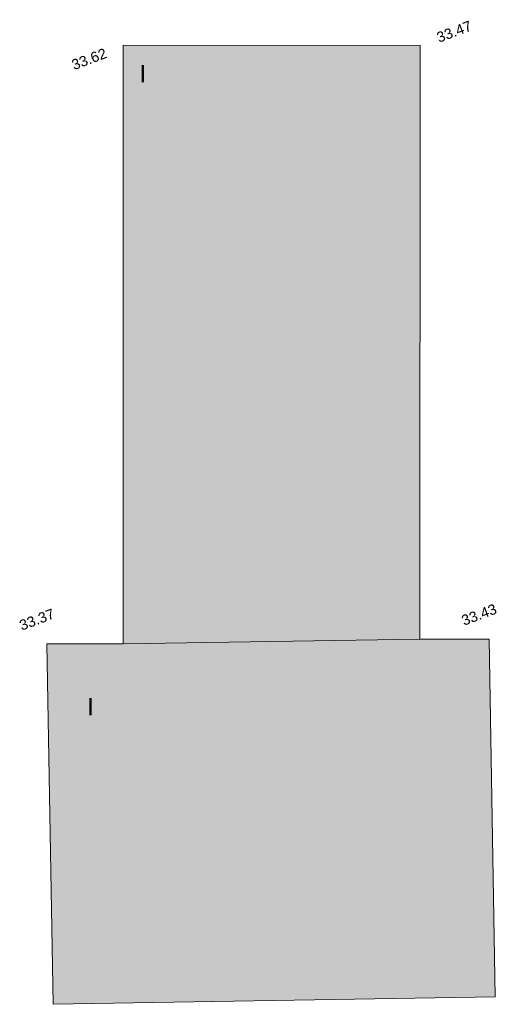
# Model space of a CAD drawing. Header units: metres. Extents: x -5203299 to 2078834, y 245743 to 5817682.
# Tile 209 of 256: x 366736 to 366752, y 5814000 to 5814034. Entities that reach past the tile are written whole.
import ezdxf

# ---------------------------------------------------------------- set-up
doc = ezdxf.new("R2010")
doc.units = ezdxf.units.M
doc.header["$LTSCALE"] = 0.5
for name, color, linetype, lineweight in [('01.01_Text-Beschriftung Geschosse', 7, 'Continuous', 25), ('02.00_Gebäude-Kaserne. Planung ETP', 7, 'Continuous', 9), ('02.02_Nutzung. Gebäude-Gewerbe Neubau', 7, 'Continuous', 9), ('99.02_Vermesserplan-Höhe SWP', 7, 'Continuous', 18), ('Keine', 7, 'Continuous', 9)]:
    doc.layers.add(name, color=color, linetype=linetype, lineweight=lineweight)
doc.styles.add('Arial', font='arial.ttf')

# ---------------------------------------------------------------- blocks, each defined once
blk = doc.blocks.new('_23-07-06_Massenplan_TB_Weiterführende Schule (3D)')
at = {"layer": '02.02_Nutzung. Gebäude-Gewerbe Neubau', "linetype": 'Continuous', "lineweight": 0}
for points in [[(146.667, -172.285), (146.663, -193.112), (156.99, -192.941), (156.994, -172.287)], [(146.663, -193.112), (144.011, -193.111), (144.226, -205.646), (159.611, -205.382), (159.398, -192.942), (156.99, -192.941)]]:
    blk.add_hatch(color=9, dxfattribs=at).paths.add_polyline_path(points)
at = {"layer": '02.00_Gebäude-Kaserne. Planung ETP', "flags": 128}
blk.add_lwpolyline([(146.667, -172.285), (156.994, -172.287), (156.99, -192.941), (159.398, -192.942), (159.611, -205.382), (144.226, -205.646), (144.011, -193.111), (146.663, -193.112)], close=True, dxfattribs=at)
at = {"layer": '02.02_Nutzung. Gebäude-Gewerbe Neubau', "flags": 128}
for points in [[(146.667, -172.285), (146.663, -193.112), (156.99, -192.941), (156.994, -172.287)], [(146.663, -193.112), (144.011, -193.111), (144.226, -205.646), (159.611, -205.382), (159.398, -192.942), (156.99, -192.941)]]:
    blk.add_lwpolyline(points, close=True, dxfattribs=at)
at = {"layer": '01.01_Text-Beschriftung Geschosse', "color": 7, "char_height": 0.604, "width": 0.693, "attachment_point": 1, "rotation": 0.0481, "line_spacing_factor": 4, "style": 'Arial'}
for insert in [(147.234, -172.968), (145.413, -194.993)]:
    blk.add_mtext('I', dxfattribs=dict(at, insert=insert))
at = {"layer": '99.02_Vermesserplan-Höhe SWP', "color": 7, "char_height": 0.36, "rotation": 20.7002, "line_spacing_factor": 0.251004, "style": 'Arial'}
for s, insert, attachment_point in [('33.47', (157.593, -172.032), 4), ('33.62', (146.069, -172.54), 6), ('33.43', (158.984, -191.921), 2), ('33.37', (143.597, -192.091), 2)]:
    blk.add_mtext(s, dxfattribs=dict(at, insert=insert, attachment_point=attachment_point))

msp = doc.modelspace()

# ---------------------------------------------------------------- block references
at = {"layer": 'Keine', "color": 1}
msp.add_blockref('_23-07-06_Massenplan_TB_Weiterführende Schule (3D)', (366592.803, 5814205.708), dxfattribs=at)

doc.saveas('drawing.dxf')
